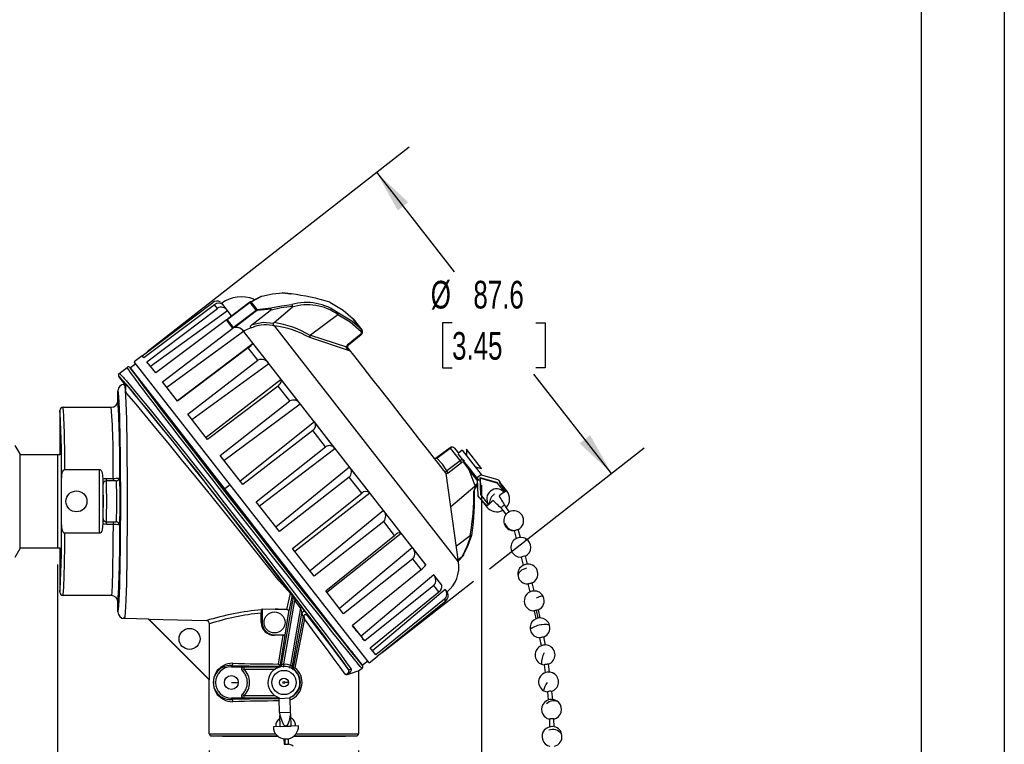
# Model space of a CAD drawing. Header units: millimetres. Extents: x 0 to 838, y 0 to 648.
# Tile 9 of 12: x 612 to 838, y 158 to 324. Entities that reach past the tile are written whole.
import ezdxf

# ---------------------------------------------------------------- set-up
doc = ezdxf.new("R2010")
doc.units = ezdxf.units.MM
doc.header["$LTSCALE"] = 3
doc.layers.add('DIMENSIONS', color=140, linetype='Continuous', lineweight=25)
doc.layers.add('TEXT', color=140, linetype='Continuous', lineweight=25)
doc.styles.add('SLDTEXTSTYLE0', font='TXT', dxfattribs={"width": 0.7})
doc.dimstyles.new('SLDDIMSTYLE1', dxfattribs={"dimtxt": 6.474023, "dimasz": 9.906, "dimexe": 0, "dimexo": 0.0625, "dimgap": 1.618506, "dimtad": 0, "dimtih": 1, "dimtoh": 1, "dimdec": 1, "dimrnd": 1e-09, "dimzin": 12, "dimdsep": 46, "dimtxsty": 'SLDTEXTSTYLE0', "dimsah": 1, "dimcen": 0.09, "dimadec": 0, "dimazin": 3, "dimtfac": 1, "dimtdec": 1, "dimtofl": 0, "dimtmove": 0, "dimatfit": 3, "dimfxl": 0, "dimfrac": 2, "dimtolj": 1, "dimtzin": 12, "dimarcsym": 0})

# ---------------------------------------------------------------- blocks, each defined once
blk = doc.blocks.new('_D_1')
at = {"layer": 'DIMENSIONS'}
for p, q in [((655.68, 156.25), (655.68, 120.07)), ((689.97, 156.25), (689.97, 120.07)), ((627.22, 129.6), (625.04, 129.6)), ((625.04, 129.6), (625.04, 119.31)), ((646.45, 129.6), (648.63, 129.6)), ((648.63, 129.6), (648.63, 119.31)), ((655.68, 129.6), (652.79, 129.6)), ((689.97, 129.6), (655.68, 129.6)), ((625.04, 119.31), (627.22, 119.31)), ((648.63, 119.31), (646.45, 119.31))]:
    blk.add_line(p, q, dxfattribs=at)
for points in [[(655.68, 129.6), (665.59, 128.07), (665.59, 131.12)], [(689.97, 129.6), (680.07, 131.12), (680.07, 128.07)]]:
    blk.add_solid(points, dxfattribs=at)
at = {"layer": 'DIMENSIONS', "char_height": 6.35, "attachment_point": 1, "style": 'SLDTEXTSTYLE0'}
for s, insert in [('%%c', (622.33, 139.23)), ('34.3', (632.1, 139.23)), ('1.35', (627.22, 127.49))]:
    blk.add_mtext(s, dxfattribs=dict(at, insert=insert))
blk = doc.blocks.new('_D_2')
at = {"layer": 'DIMENSIONS'}
for p, q in [((718.18, 217.11), (718.18, 92.81)), ((620.84, 198.91), (620.84, 92.81)), ((620.84, 102.34), (651.12, 102.34)), ((659.89, 102.34), (657.72, 102.34)), ((657.72, 102.34), (657.72, 92.05)), ((679.13, 102.34), (681.3, 102.34)), ((681.3, 102.34), (681.3, 92.05)), ((718.18, 102.34), (687.9, 102.34)), ((657.72, 92.05), (659.89, 92.05)), ((681.3, 92.05), (679.13, 92.05))]:
    blk.add_line(p, q, dxfattribs=at)
for points in [[(620.84, 102.34), (630.74, 100.81), (630.74, 103.86)], [(718.18, 102.34), (708.28, 103.86), (708.28, 100.81)]]:
    blk.add_solid(points, dxfattribs=at)
at = {"layer": 'DIMENSIONS', "char_height": 6.35, "attachment_point": 1, "style": 'SLDTEXTSTYLE0'}
for s, insert in [('97.3', (659.89, 111.97)), ('3.83', (659.89, 100.23))]:
    blk.add_mtext(s, dxfattribs=dict(at, insert=insert))
blk = doc.blocks.new('_D_4')
at = {"layer": 'DIMENSIONS'}
for p, q in [((641.47, 247.75), (701.58, 294.71)), ((694.08, 288.85), (711.88, 266.06)), ((711.43, 254.32), (709.26, 254.32)), ((709.26, 254.32), (709.26, 244.03)), ((730.67, 254.32), (732.84, 254.32)), ((732.84, 254.32), (732.84, 244.03)), ((709.26, 244.03), (711.43, 244.03)), ((748.03, 219.79), (730.22, 242.58)), ((732.84, 244.03), (730.67, 244.03)), ((719.99, 197.89), (755.53, 225.66)), ((695.42, 178.7), (716.38, 195.07))]:
    blk.add_line(p, q, dxfattribs=at)
for points in [[(694.08, 288.85), (698.97, 280.1), (701.37, 281.98)], [(748.03, 219.79), (743.13, 228.54), (740.73, 226.66)]]:
    blk.add_solid(points, dxfattribs=at)
at = {"layer": 'DIMENSIONS', "char_height": 6.35, "attachment_point": 1, "style": 'SLDTEXTSTYLE0'}
for s, insert in [('%%c', (706.54, 263.96)), ('87.6', (716.32, 263.96)), ('3.45', (711.43, 252.22))]:
    blk.add_mtext(s, dxfattribs=dict(at, insert=insert))

msp = doc.modelspace()

# ---------------------------------------------------------------- linework, layer by layer
at = {"color": 7, "linetype": 'Continuous'}
msp.add_line((838.21, 647.71), (838.21, 0.01), dxfattribs=at)
for p, q in [((665.27, 259.14), (667.72, 260.45)), ((665.99, 259.57), (667.39, 260.32)), ((667.39, 260.32), (667.6, 260.42)), ((674.45, 260.98), (672.41, 261.2)), ((640.31, 246.77), (656.52, 258.98)), ((656.91, 258.49), (640.68, 246.28)), ((657.57, 257.65), (656.91, 258.49)), ((658.41, 258.92), (658.56, 258.81)), ((658.46, 258.73), (658.56, 258.81)), ((658.56, 258.81), (658.56, 258.81)), ((658.56, 258.81), (658.56, 258.81)), ((660.81, 255.94), (658.56, 258.81)), ((659.86, 257.13), (658.79, 258.5)), ((665.06, 259.01), (659.77, 255.03)), ((665.03, 259.04), (659.89, 255.18)), ((665.18, 259.14), (665.03, 259.04)), ((665.27, 259.14), (665.06, 259.01)), ((666.42, 257.26), (665.06, 259.01)), ((665.14, 259.1), (665.99, 259.57)), ((666.65, 257.38), (665.27, 259.14)), ((666.03, 259.66), (665.9, 259.71)), ((666.65, 257.38), (669.83, 257.73)), ((670.56, 254.38), (674.7, 257.89)), ((641.38, 245.39), (657.57, 257.65)), ((642.19, 244.36), (659.86, 257.13)), ((661.16, 253.24), (666.42, 257.26)), ((666.57, 257.08), (661.65, 253.32)), ((666.42, 257.26), (666.65, 257.38)), ((669.88, 257.49), (666.68, 257.13)), ((685.17, 256.15), (678.96, 251.51)), ((659.62, 255.02), (643.39, 242.82)), ((661.12, 253.1), (659.62, 255.02)), ((659.75, 255.05), (660.1, 255.32)), ((659.77, 255.03), (659.75, 255.05)), ((659.77, 255.03), (661.16, 253.24)), ((661.12, 253.1), (661.22, 253.17)), ((661.19, 253.21), (661.16, 253.24)), ((670.47, 254.26), (670.43, 254.27)), ((670.71, 253.54), (670.58, 253.6)), ((712.94, 199.5), (670.71, 253.54)), ((688.74, 255.21), (690.7, 252.7)), ((690.8, 252.56), (688.82, 255.09)), ((644.99, 240.77), (661.12, 253.1)), ((645.91, 239.6), (663.57, 252.38)), ((663.56, 252.4), (663.57, 252.41)), ((663.57, 252.41), (663.79, 252.56)), ((705.49, 198.74), (663.57, 252.41)), ((687.92, 247.93), (678.74, 250.93)), ((678.86, 251.39), (678.82, 251.41)), ((678.96, 251.51), (687.18, 248.81)), ((687.56, 249.4), (690.47, 251.78)), ((687.68, 249.25), (690.58, 251.64)), ((665.74, 249.61), (648.37, 236.45)), ((669.33, 245.02), (665.74, 249.61)), ((687.59, 248.54), (687.37, 248.83)), ((640.3, 246.78), (638.47, 245.4)), ((640.68, 246.28), (640.3, 246.78)), ((664.64, 248.59), (648.43, 236.37)), ((666.84, 245.78), (664.64, 248.59)), ((687.81, 248.14), (687.59, 248.54)), ((687.92, 247.93), (687.81, 248.14)), ((638.82, 244.95), (637.57, 243.98)), ((692.42, 176.35), (638.47, 245.4)), ((643.39, 242.82), (641.38, 245.39)), ((650.78, 233.36), (666.84, 245.78)), ((651.72, 232.16), (669.33, 245.02)), ((635.07, 242.69), (634.89, 242.55)), ((635.05, 242.67), (634.89, 242.55)), ((636.28, 240.26), (634.93, 241.99)), ((635.02, 242.71), (636.82, 244.11)), ((635.02, 242.71), (635.09, 242.67)), ((636.84, 244.07), (636.82, 244.11)), ((640, 240.86), (637.53, 244.03)), ((659.27, 216.21), (637.57, 243.98)), ((636.32, 239.89), (635.9, 240.22)), ((636.28, 240.26), (636.21, 240.26)), ((636.5, 239.75), (636.34, 239.74)), ((648.43, 236.37), (644.99, 240.77)), ((672.18, 241.36), (654.96, 228.01)), ((671.48, 239.83), (655.32, 227.56)), ((674.17, 236.4), (671.48, 239.83)), ((676.55, 235.77), (672.18, 241.36)), ((634.73, 236.49), (634.73, 238.73)), ((658.18, 223.9), (674.17, 236.4)), ((659.05, 222.77), (676.55, 235.77)), ((621.39, 234.2), (621.39, 224.04)), ((622.16, 234.96), (622.19, 234.84)), ((622.16, 234.96), (633.2, 234.96)), ((655.32, 227.56), (650.78, 233.36)), ((679.82, 231.59), (662.76, 218.03)), ((684.55, 225.53), (679.82, 231.59)), ((679.48, 229.6), (663.37, 217.25)), ((682.38, 225.89), (679.48, 229.6)), ((612.25, 224.24), (611.11, 226.22)), ((612.25, 202.53), (612.25, 224.24)), ((620.84, 224.05), (612.25, 224.05)), ((621.39, 224.04), (620.84, 224.05)), ((620.84, 224.05), (620.84, 202.72)), ((663.37, 217.25), (658.18, 223.9)), ((666.46, 213.29), (682.38, 225.89)), ((667.19, 212.36), (684.55, 225.53)), ((710.98, 225.65), (707.87, 223.34)), ((707.9, 223.29), (711.01, 225.6)), ((711.01, 225.6), (713.28, 222.7)), ((711.98, 225.57), (711.94, 225.6)), ((712.01, 225.55), (712.88, 224.42)), ((712.75, 224.31), (713.77, 223.01)), ((713.75, 225.1), (712.81, 224.37)), ((713.75, 225.1), (718.08, 219.56)), ((714.74, 225.32), (714.75, 223.82)), ((718.18, 220.92), (714.74, 225.32)), ((707.43, 223.18), (707.47, 223.16)), ((713.28, 222.7), (710.21, 220.34)), ((710.53, 219.92), (713.6, 222.29)), ((713.51, 223.29), (714.3, 222.28)), ((713.77, 223.01), (714.32, 222.3)), ((714.09, 222.27), (715.31, 220.71)), ((714.32, 222.3), (714.3, 222.28)), ((714.3, 222.28), (717.54, 218.15)), ((714.32, 222.3), (715.4, 220.93)), ((622.5, 220.67), (630.52, 220.67)), ((630.52, 206.08), (630.52, 220.67)), ((687.91, 221.23), (671, 207.48)), ((692.54, 215.31), (687.91, 221.23)), ((712.94, 199.5), (710.08, 219.8)), ((715.31, 220.71), (716.65, 217.03)), ((717.22, 218.26), (715.31, 220.71)), ((715.4, 220.93), (716.76, 219.18)), ((716.73, 221.28), (718.18, 220.92)), ((717.07, 218.78), (718.08, 219.56)), ((718.08, 219.56), (718.21, 219.38)), ((721.99, 218.32), (718.21, 219.38)), ((621.75, 208.74), (621.75, 218)), ((631.28, 218.44), (631.29, 218.21)), ((631.29, 218.21), (631.29, 208.53)), ((631.3, 217.31), (631.31, 217.31)), ((632.06, 218.07), (632.06, 218.65)), ((632.06, 218.65), (633.6, 218.65)), ((632.06, 218.07), (632.07, 218.07)), ((634.34, 218.07), (632.07, 218.07)), ((633.6, 218.65), (633.6, 218.07)), ((634.34, 218.07), (634.36, 218.07)), ((635.08, 218.8), (635.12, 218.83)), ((660.52, 217.19), (659.27, 216.21)), ((687.84, 218.9), (671.8, 206.46)), ((690.68, 215.26), (687.84, 218.9)), ((717.26, 217.19), (716.58, 216.16)), ((716.65, 217.03), (717.3, 217.55)), ((717.2, 217.3), (716.66, 216.85)), ((716.68, 216.22), (717.26, 217.12)), ((716.76, 219.18), (717.56, 218.16)), ((717.2, 217.3), (717.25, 217.42)), ((717.21, 218.56), (717.34, 214.68)), ((717.84, 218.83), (721.62, 217.76)), ((717.84, 218.83), (717.96, 214.91)), ((717.97, 218.67), (717.84, 218.83)), ((717.97, 218.67), (721.74, 217.6)), ((718.09, 214.75), (717.97, 218.67)), ((721.62, 217.76), (723.44, 215.43)), ((721.99, 218.32), (722.38, 217.82)), ((722.34, 217.79), (722.38, 217.82)), ((722.34, 217.79), (722.38, 217.81)), ((723.71, 215.64), (722.34, 217.79)), ((722.38, 217.81), (722.38, 217.82)), ((690.82, 175.82), (659.27, 216.21)), ((674.83, 202.59), (690.68, 215.26)), ((675.33, 201.95), (692.54, 215.31)), ((711.15, 212.2), (716.66, 216.85)), ((717.96, 214.91), (719.78, 212.58)), ((671.8, 206.46), (666.46, 213.29)), ((717.73, 214.18), (717.34, 214.68)), ((717.73, 214.18), (717.76, 214.21)), ((717.73, 214.18), (717.73, 214.17)), ((717.76, 214.21), (719.51, 212.36)), ((723.46, 212.46), (723.44, 212.49)), ((695.66, 211.31), (678.87, 197.41)), ((699.73, 206.11), (695.66, 211.31)), ((722.64, 211.86), (722.66, 211.83)), ((723.06, 211.33), (723.8, 210.37)), ((724.6, 211), (723.86, 211.95)), ((724.93, 211.13), (724.57, 210.98)), ((631.29, 208.53), (631.28, 208.3)), ((631.31, 209.43), (631.3, 209.43)), ((632.07, 208.67), (632.06, 208.67)), ((632.06, 208.1), (632.06, 208.67)), ((633.6, 208.1), (632.06, 208.1)), ((632.07, 208.67), (634.34, 208.67)), ((633.6, 208.67), (633.6, 208.1)), ((634.36, 208.67), (634.34, 208.67)), ((695.75, 208.77), (679.79, 196.24)), ((698.25, 205.57), (695.75, 208.77)), ((630.52, 206.08), (622.5, 206.08)), ((635.12, 207.91), (635.08, 207.95)), ((682.67, 192.54), (699.73, 206.11)), ((715.96, 205.46), (716.04, 206.06)), ((725.66, 206.66), (726.16, 204.84)), ((727.14, 205.1), (726.64, 206.92)), ((682.45, 192.83), (698.25, 205.57)), ((712.42, 203.17), (715.6, 205.54)), ((611.11, 200.55), (612.25, 202.53)), ((612.25, 202.72), (620.84, 202.72)), ((620.84, 202.72), (621.39, 202.74)), ((621.39, 202.74), (621.39, 192.54)), ((679.79, 196.24), (674.83, 202.59)), ((702.31, 202.81), (685.6, 188.79)), ((705.42, 198.82), (702.31, 202.81)), ((702.44, 200.21), (686.54, 187.59)), ((704.35, 197.76), (702.44, 200.21)), ((712.86, 200.06), (713.73, 200.76)), ((714.03, 200.97), (712.91, 199.73)), ((727.3, 200.55), (727.78, 198.72)), ((728.76, 198.98), (728.28, 200.81)), ((688.58, 184.98), (704.35, 197.76)), ((707.21, 196.54), (690.54, 182.47)), ((709.06, 194.17), (707.21, 196.54)), ((728.85, 194.43), (729.28, 192.59)), ((730.27, 192.82), (729.84, 194.66)), ((686.54, 187.59), (682.45, 192.83)), ((707.25, 194.06), (691.41, 181.35)), ((692.63, 179.8), (708.39, 192.6)), ((709.87, 193.13), (693.19, 179.07)), ((708.39, 192.6), (707.25, 194.06)), ((710.28, 192.6), (709.87, 193.13)), ((710.28, 192.6), (710.29, 192.6)), ((622.19, 191.9), (622.16, 191.78)), ((633.2, 191.78), (622.16, 191.78)), ((634.73, 188.01), (634.73, 190.26)), ((674.97, 191.38), (672.22, 175.8)), ((672.79, 176.1), (675.35, 190.64)), ((674.65, 191.86), (674.87, 191.77)), ((674.75, 191.47), (674.97, 191.38)), ((676.65, 188.97), (675.35, 190.64)), ((675.71, 190.71), (677, 189.03)), ((709.71, 190.91), (693.92, 178.15)), ((694.19, 177.8), (709.96, 190.58)), ((709.96, 190.58), (709.71, 190.91)), ((667.6, 185.59), (667.6, 187.75)), ((667.81, 188.72), (667.7, 188.49)), ((667.81, 188.72), (670.81, 188.63)), ((667.81, 188.72), (667.81, 185.59)), ((670.81, 188.63), (673.48, 188.6)), ((672.08, 175.98), (673.95, 187.98)), ((673.48, 188.6), (673.56, 188.55)), ((673.95, 187.98), (673.95, 188.05)), ((676.65, 188.97), (674.33, 175.83)), ((674.74, 175.21), (676.94, 187.7)), ((677.24, 186.96), (676.94, 187.7)), ((677.84, 187.91), (678.13, 187.19)), ((730.26, 188.27), (730.65, 186.42)), ((730.75, 188.42), (731.15, 186.58)), ((731.64, 186.64), (731.25, 188.48)), ((635.9, 186.53), (636.32, 186.85)), ((635.9, 186.53), (636.32, 186.85)), ((636.32, 186.85), (636.21, 186.49)), ((641.74, 186.34), (636.21, 186.49)), ((641.79, 186.35), (641.74, 186.34)), ((655.68, 172.4), (641.74, 186.34)), ((641.79, 186.35), (654.99, 186.01)), ((641.79, 186.35), (655.73, 172.41)), ((667.81, 185.59), (667.6, 185.59)), ((677.24, 186.96), (674.92, 175.28)), ((677.52, 186.46), (675.34, 175.18)), ((655.73, 172.41), (655.73, 185.25)), ((691.41, 181.35), (688.58, 184.98)), ((670.67, 182.73), (673.12, 182.73)), ((670.67, 182.73), (670.67, 182.64)), ((671.62, 176.06), (672.62, 182.67)), ((690.81, 181.88), (691.29, 181.51)), ((731.52, 182.09), (731.87, 180.24)), ((732.86, 180.42), (732.52, 182.27)), ((690.86, 175.77), (688.39, 178.94)), ((693.92, 178.15), (692.63, 179.8)), ((690.82, 175.82), (692.07, 176.8)), ((692.42, 176.35), (694.2, 177.79)), ((694.2, 177.79), (694.19, 177.8)), ((660.76, 175.71), (660.76, 175.43)), ((660.76, 175.43), (663.58, 175.43)), ((663.09, 174.8), (663.26, 174.53)), ((663.25, 174.53), (663.28, 174.51)), ((663.28, 174.51), (663.62, 174.88)), ((663.58, 175.43), (663.62, 175.39)), ((663.62, 175.39), (663.62, 174.88)), ((663.62, 175.39), (671.72, 175.39)), ((663.62, 174.88), (670.79, 174.88)), ((671.72, 175.39), (671.58, 175.55)), ((671.72, 175.38), (671.72, 175.39)), ((672.22, 175.82), (672.08, 175.98)), ((672.22, 175.8), (672.22, 175.82)), ((674.74, 175.21), (674.92, 175.28)), ((690.77, 175.06), (689.97, 174.44)), ((689.97, 174.44), (689.97, 160.06)), ((690.77, 175.06), (690.73, 175.09)), ((731.95, 176.02), (732.56, 175.88)), ((732.01, 176), (731.96, 176.05)), ((732.55, 175.9), (732.79, 174.05)), ((733.8, 174.18), (733.56, 176.03)), ((655.73, 172.41), (655.68, 172.4)), ((655.68, 160.06), (655.68, 172.4)), ((660.76, 171.82), (662.35, 171.82)), ((673.83, 171.82), (673.06, 171.82)), ((688.28, 173.92), (687.35, 173.61)), ((733.32, 169.68), (733.52, 167.82)), ((734.53, 167.93), (734.33, 169.79)), ((660.76, 167.92), (660.76, 168.21)), ((663.58, 168.21), (660.76, 168.21)), ((663.26, 169.11), (663.09, 168.83)), ((663.25, 169.1), (663.28, 169.12)), ((663.62, 168.75), (663.28, 169.12)), ((663.62, 168.24), (663.58, 168.21)), ((663.62, 168.75), (663.62, 168.24)), ((670.79, 168.75), (663.62, 168.75)), ((671.7, 168.24), (663.62, 168.24)), ((671.7, 168.31), (671.71, 168.09)), ((674.24, 168.19), (671.71, 168.09)), ((671.83, 164.91), (671.71, 168.09)), ((674.24, 168.19), (674.23, 168.41)), ((674.37, 165.01), (674.24, 168.19)), ((671.83, 164.91), (674.37, 165.01)), ((674.39, 164.38), (674.37, 165.01)), ((671.88, 163.62), (671.79, 163.53)), ((671.83, 164.91), (671.86, 164.28)), ((671.96, 164.28), (671.86, 164.28)), ((671.96, 161.74), (671.86, 164.28)), ((674.29, 164.38), (674.39, 164.38)), ((674.49, 161.84), (674.39, 164.38)), ((733.8, 163.47), (733.83, 161.62)), ((734.84, 161.63), (734.81, 163.49)), ((671.96, 161.74), (670.4, 161.68)), ((671.96, 161.74), (673.22, 161.79)), ((673.22, 161.79), (674.49, 161.84)), ((676.18, 161.91), (674.49, 161.84)), ((655.68, 160.06), (670.94, 160.06)), ((656.18, 159.55), (671.39, 159.55)), ((658.7, 159.49), (656.18, 159.55)), ((658.7, 159.49), (671.46, 159.49)), ((658.72, 159.49), (658.7, 159.49)), ((672.83, 158.93), (672.88, 157.65)), ((673.13, 157.66), (673.08, 158.88)), ((673.09, 158.88), (673.85, 158.91)), ((673.9, 157.69), (673.85, 158.91)), ((675.07, 159.49), (686.96, 159.49)), ((675.15, 159.55), (689.48, 159.55)), ((675.62, 160.06), (689.97, 160.06)), ((686.96, 159.49), (686.93, 159.49)), ((686.96, 159.49), (689.48, 159.55)), ((736.63, 159.66), (736.57, 160.05)), ((672.89, 157.65), (673.13, 157.66)), ((673.13, 157.66), (673.9, 157.69))]:
    msp.add_line(p, q)
at = {"flags": 128}
for points in [[(667.6, 260.42), (667.64, 260.46), (667.68, 260.46), (667.72, 260.45)], [(667.72, 260.45), (670.19, 260.94), (672.57, 261.18)], [(672.57, 261.18), (672.56, 261.2), (672.55, 261.21), (672.54, 261.19)], [(672.57, 261.18), (674.33, 261), (674.47, 260.98)], [(665.04, 259.03), (665.03, 259.04), (665.06, 259.01)], [(665.27, 259.14), (665.19, 259.14), (665.18, 259.14)], [(674.8, 258.05), (672.22, 257.75), (669.66, 257.17)], [(669.83, 257.73), (672.28, 258.26), (674.64, 258.53)], [(683.37, 259.1), (686.42, 257.25), (688.74, 255.21)], [(665.56, 253.95), (667.61, 255.56), (669.66, 257.17)], [(666.42, 257.26), (666.49, 257.17), (666.57, 257.08)], [(666.68, 257.13), (666.62, 257.11), (666.57, 257.08)], [(666.65, 257.38), (666.66, 257.26), (666.68, 257.13)], [(669.66, 257.17), (669.81, 257.31), (669.87, 257.41), (669.88, 257.45), (669.88, 257.49)], [(685.17, 256.15), (685.2, 256.18), (685.23, 256.21)], [(690.54, 252.29), (688.05, 254.45), (685.17, 256.15)], [(690.7, 252.7), (688.39, 254.73), (685.35, 256.56)], [(659.62, 255.02), (659.94, 255.24), (660.05, 255.3)], [(661.65, 253.32), (661.49, 253.29), (661.19, 253.21)], [(663.79, 252.56), (665.17, 253.18), (665.78, 253.32)], [(665.56, 253.95), (665.28, 253.69), (665.16, 253.54), (665.11, 253.43), (665.11, 253.39), (665.11, 253.36), (665.13, 253.33), (665.16, 253.31), (665.22, 253.29), (665.31, 253.28), (665.78, 253.32)], [(665.56, 253.95), (668.03, 254.5), (670.43, 254.27)], [(670.58, 253.6), (670.57, 253.61), (670.55, 253.62), (670.53, 253.64), (670.49, 253.69), (670.43, 253.84), (670.42, 253.95), (670.42, 254.06), (670.44, 254.16), (670.47, 254.26)], [(670.56, 254.38), (670.51, 254.33), (670.47, 254.26)], [(688.74, 255.21), (688.82, 255.1), (688.83, 255.08)], [(663.56, 252.4), (663.56, 252.4), (663.56, 252.4), (663.57, 252.39), (663.57, 252.39), (663.57, 252.39), (663.57, 252.39), (663.57, 252.39), (663.57, 252.38)], [(678.96, 251.51), (678.9, 251.45), (678.86, 251.39)], [(690.7, 252.7), (690.72, 252.61), (690.69, 252.49), (690.63, 252.39), (690.54, 252.29)], [(687.18, 248.81), (687.32, 249.13), (687.56, 249.4)], [(687.41, 248.92), (687.42, 248.87), (687.38, 248.83), (687.3, 248.81), (687.18, 248.81)], [(687.92, 247.93), (687.4, 248.32), (687.23, 248.57), (687.19, 248.69), (687.18, 248.81)], [(687.42, 248.87), (687.52, 249.07), (687.68, 249.25)], [(710.05, 219.79), (709.99, 219.88), (709.49, 220.51), (708.61, 221.64), (707.37, 223.23), (705.81, 225.23), (703.98, 227.57), (701.93, 230.18), (699.75, 232.98), (697.49, 235.88), (695.23, 238.77), (693.04, 241.57), (690.99, 244.19), (689.16, 246.54), (687.59, 248.54)], [(687.53, 174.98), (686.66, 176.22), (685.44, 177.92), (683.85, 180.08), (681.88, 182.72), (679.58, 185.77), (676.97, 189.2), (674.13, 192.91), (671.12, 196.83), (667.99, 200.88), (664.87, 204.9), (661.78, 208.86), (658.76, 212.71), (655.78, 216.5), (652.8, 220.27), (649.88, 223.95), (647.02, 227.53), (644.37, 230.84), (641.96, 233.81), (639.86, 236.38), (638.11, 238.48), (636.73, 240.1), (635.76, 241.21), (635.17, 241.83), (634.93, 241.99)], [(635.09, 242.67), (635.16, 242.63), (635.44, 242.35), (635.82, 241.95), (635.98, 241.77), (636.15, 241.58), (636.33, 241.38), (636.5, 241.19), (636.67, 240.99), (636.84, 240.79), (637.71, 239.77), (638.7, 238.59), (639.78, 237.29), (640.93, 235.89), (642.13, 234.42), (644.59, 231.37), (647.28, 228.03), (650.12, 224.46), (653.08, 220.73), (656.1, 216.92), (659.12, 213.07), (662.28, 209.04), (665.47, 204.95), (668.64, 200.87), (670.97, 197.85), (673.25, 194.9), (675.45, 192.03), (677.55, 189.29), (678.64, 187.85), (679.71, 186.45), (680.75, 185.07), (681.76, 183.74), (682.72, 182.46), (683.64, 181.23), (684.51, 180.06), (685.96, 178.09), (687.23, 176.33), (688.23, 174.91)], [(690.73, 175.09), (690.64, 175.18), (690.33, 175.52), (689.91, 176.01), (689.73, 176.23), (689.54, 176.46), (689.35, 176.69), (689.15, 176.93), (688.96, 177.17), (688.77, 177.4), (687.49, 178.97), (686.02, 180.8), (685.22, 181.8), (684.39, 182.84), (683.53, 183.91), (682.66, 185.01), (680.58, 187.63), (678.35, 190.44), (676.01, 193.41), (673.57, 196.5), (670.24, 200.75), (666.86, 205.05), (663.5, 209.35), (660.14, 213.66), (656.77, 217.98), (653.46, 222.24), (651.06, 225.35), (648.74, 228.34), (647.63, 229.79), (646.55, 231.18), (645.51, 232.54), (644.51, 233.84), (642.82, 236.04), (641.24, 238.11), (640.82, 238.67), (640.4, 239.21), (640.01, 239.74), (639.63, 240.24), (639.27, 240.72), (638.93, 241.17), (638.6, 241.6), (638.11, 242.27), (637.62, 242.93), (637.2, 243.51), (636.91, 243.94), (636.84, 244.07)], [(637.53, 244.03), (637.71, 243.72), (638.34, 242.84), (639.42, 241.38), (640.53, 239.9), (641.88, 238.12), (643.44, 236.07), (645.22, 233.76), (647.79, 230.41), (650.61, 226.75), (653.62, 222.87), (656.9, 218.64), (660.35, 214.21), (663.9, 209.67), (667.45, 205.13), (670.91, 200.71), (674.22, 196.5), (677.26, 192.64), (680.12, 189.02), (682.75, 185.71), (684.57, 183.44), (686.18, 181.42), (687.58, 179.68), (688.74, 178.24), (689.9, 176.84), (690.6, 176.02), (690.86, 175.77)], [(636.21, 240.26), (636.32, 239.89), (636.42, 238.76), (636.49, 237.57), (636.56, 236.01), (636.62, 234.06), (636.66, 232.32), (636.7, 230.33), (636.74, 228.1), (636.78, 225.59), (636.8, 222.84), (636.82, 219.85), (636.84, 216.67), (636.84, 213.39), (636.84, 210.1), (636.82, 206.92), (636.8, 203.93), (636.78, 201.17), (636.74, 198.67), (636.7, 196.42), (636.66, 194.44), (636.62, 192.7), (636.56, 190.74), (636.49, 189.18), (636.42, 187.99), (636.32, 186.85), (636.32, 186.85)], [(674.47, 192.09), (673.22, 193.77), (671.56, 195.98), (669.76, 198.34), (667.8, 200.91), (665.73, 203.6), (663.57, 206.4), (661.32, 209.3), (659.03, 212.24), (656.72, 215.2), (654.43, 218.12), (652.17, 220.99), (649.98, 223.75), (647.9, 226.38), (645.91, 228.86), (644.07, 231.15), (641.6, 234.2), (639.49, 236.76), (638.6, 237.84), (637.8, 238.79), (637.34, 239.33), (637, 239.72), (636.88, 239.82), (636.72, 239.95), (636.51, 240.13), (636.37, 240.23), (636.28, 240.26)], [(674.32, 192.21), (671.72, 195.11), (669.08, 198.51), (666.1, 202.29), (662.89, 206.33), (659.51, 210.53), (656.06, 214.79), (652.64, 218.98), (649.34, 223.01), (646.25, 226.77), (643.45, 230.17), (640.99, 233.13), (638.9, 235.63), (637.21, 237.61), (636.75, 238.14), (636.47, 238.63), (636.51, 239.06), (636.5, 239.73), (636.37, 240.13), (636.28, 240.26)], [(640, 240.86), (640.08, 240.72), (640.36, 240.31), (640.87, 239.6), (641.6, 238.61), (642.59, 237.29), (643.8, 235.7), (645.25, 233.8), (646.9, 231.64), (648.73, 229.26), (650.73, 226.66), (652.83, 223.95), (655.04, 221.1), (658, 217.29), (660.98, 213.46), (663.92, 209.69), (666.14, 206.86), (668.33, 204.06), (670.62, 201.14), (672.85, 198.31), (675.08, 195.47), (677.2, 192.78), (679.24, 190.22), (681.11, 187.86), (682.8, 185.74), (684.29, 183.87), (685.55, 182.31), (686.59, 181.04), (687.58, 179.83), (688.17, 179.14), (688.39, 178.94)], [(671.48, 239.83), (671.77, 240.09), (671.99, 240.35), (672.19, 240.69), (672.26, 241.11), (672.18, 241.36)], [(634.73, 188.01), (634.8, 188.17), (634.87, 188.65), (634.94, 189.46), (635.01, 190.62), (635.07, 192.13), (635.13, 194), (635.18, 195.7), (635.22, 197.56), (635.26, 199.68), (635.29, 202.05), (635.32, 204.68), (635.34, 207.42), (635.35, 210.38), (635.36, 213.38), (635.35, 216.39), (635.34, 219.35), (635.33, 221.19), (635.31, 222.98), (635.29, 224.72), (635.26, 227.03), (635.22, 229.2), (635.18, 231.06), (635.13, 232.75), (635.07, 234.62), (635.01, 236.13), (634.94, 237.29), (634.83, 238.38), (634.73, 238.73)], [(711.01, 225.6), (710.98, 225.64), (710.98, 225.64)], [(707.87, 223.33), (707.65, 223.22), (707.43, 223.18)], [(707.9, 223.29), (707.69, 223.19), (707.47, 223.16)], [(707.87, 223.33), (707.87, 223.33), (707.9, 223.29)], [(710.21, 220.34), (709.2, 221.92), (707.9, 223.29)], [(714.23, 222.42), (714.2, 222.37), (714.09, 222.27)], [(621.75, 218), (621.84, 219.43), (622, 220.07), (622.09, 220.31), (622.29, 220.58), (622.38, 220.64), (622.47, 220.66), (622.5, 220.66)], [(630.52, 220.67), (630.62, 220.65), (630.73, 220.59), (630.86, 220.45), (631.08, 219.97), (631.28, 218.44)], [(709.8, 220.17), (710.01, 220.22), (710.21, 220.34)], [(710.09, 219.73), (710.21, 219.75), (710.53, 219.92)], [(715.31, 220.71), (715.41, 220.81), (715.44, 220.87)], [(631.28, 218.44), (631.66, 218.59), (632.06, 218.65)], [(724, 215.74), (723.99, 215.75), (723.97, 215.78), (723.89, 215.88), (723.59, 216.27), (722.38, 217.81)], [(716.58, 216.16), (716.47, 215.93), (716.43, 215.72)], [(716.59, 215.93), (716.61, 216.06), (716.68, 216.22)], [(717.73, 214.17), (718.93, 212.64), (719.24, 212.25), (719.32, 212.15), (719.34, 212.12), (719.35, 212.11)], [(722.64, 211.86), (722.66, 211.89), (722.71, 211.95), (722.81, 212.03), (722.93, 212.14), (723.06, 212.24), (723.19, 212.34), (723.31, 212.42), (723.39, 212.47), (723.44, 212.49), (723.44, 212.48)], [(723.06, 211.33), (723.07, 211.35), (723.1, 211.38)], [(723.8, 211.93), (723.84, 211.95), (723.86, 211.95)], [(622.5, 206.08), (622.4, 206.1), (622.31, 206.15), (622.16, 206.32), (621.98, 206.7), (621.83, 207.39), (621.75, 208.74)], [(631.28, 208.3), (631.1, 206.84), (631, 206.55), (630.83, 206.25), (630.73, 206.16), (630.61, 206.09), (630.52, 206.08)], [(632.06, 208.1), (631.66, 208.15), (631.28, 208.3)], [(633.6, 208.1), (633.58, 204.9), (633.55, 201.8), (633.5, 198.9), (633.45, 196.34), (633.42, 195.04), (633.38, 193.87), (633.33, 192.89), (633.31, 192.59), (633.29, 192.3), (633.27, 192.04), (633.24, 191.85), (633.2, 191.78)], [(725.66, 206.66), (725.69, 206.68), (725.69, 206.68)], [(725.69, 206.68), (725.76, 206.71), (725.88, 206.75), (726.04, 206.8), (726.2, 206.85), (726.36, 206.88), (726.49, 206.91), (726.59, 206.93), (726.64, 206.93), (726.64, 206.92)], [(715.77, 205.6), (714.88, 203.15), (713.73, 200.76)], [(714.09, 201.09), (715.15, 203.32), (715.98, 205.62)], [(715.77, 205.6), (715.89, 205.59), (715.97, 205.59), (716, 205.59), (716, 205.61), (715.98, 205.62)], [(727.93, 205.01), (727.23, 205.11), (727.1, 205.1)], [(728.39, 204.79), (728.33, 204.83), (727.93, 205.01)], [(728.37, 204.53), (728.41, 204.69), (728.4, 204.78), (728.39, 204.8)], [(714.09, 201.09), (714.09, 201.04), (714.08, 201), (714.03, 200.97)], [(726.54, 200.65), (727.23, 200.54), (727.34, 200.55)], [(728.55, 198.04), (728.12, 197.92), (727.72, 197.75), (727.36, 197.55), (727.05, 197.31), (726.82, 197.05), (726.66, 196.78), (726.58, 196.5), (726.59, 196.23)], [(728.85, 194.43), (728.87, 194.44), (728.95, 194.47), (729.07, 194.51), (729.22, 194.55), (729.39, 194.59), (729.55, 194.63), (729.69, 194.65), (729.78, 194.66), (729.83, 194.66), (729.83, 194.66)], [(673.48, 188.6), (673.87, 190.22), (674.32, 192.21)], [(673.95, 187.98), (674.33, 189.58), (674.75, 191.47)], [(674.97, 191.38), (674.99, 191.4), (675.01, 191.39), (675.03, 191.38), (675.05, 191.35), (675.08, 191.31), (675.11, 191.26), (675.16, 191.14), (675.23, 190.99), (675.35, 190.64)], [(675.35, 190.64), (675.47, 190.7), (675.58, 190.73), (675.66, 190.73), (675.71, 190.71)], [(730.81, 191.21), (731.18, 191.38), (731.51, 191.52), (731.8, 191.62), (732.03, 191.69), (732.19, 191.7), (732.27, 191.68), (732.28, 191.66)], [(673.12, 182.73), (673.27, 183.69), (673.65, 186.11), (673.95, 188.05)], [(677, 189.03), (676.95, 189.06), (676.87, 189.05), (676.77, 189.02), (676.65, 188.97)], [(730.75, 188.42), (730.8, 188.43), (730.96, 188.46), (731.1, 188.48), (731.2, 188.49), (731.25, 188.48), (731.24, 188.48)], [(677.41, 187.22), (677.3, 187.1), (677.24, 186.96)], [(686.92, 173.7), (685.73, 175.34), (684.36, 177.21), (682.8, 179.33), (681.16, 181.55), (679.41, 183.92), (677.52, 186.46)], [(678.13, 187.19), (680.81, 183.73), (683.33, 180.46), (685.6, 177.51), (687.53, 174.98)], [(733.84, 184.87), (733.82, 184.92), (733.71, 185.01), (733.52, 185.08), (733.26, 185.12), (732.93, 185.13), (732.55, 185.11), (732.14, 185.06)], [(731.52, 182.09), (731.54, 182.11), (731.62, 182.14), (731.75, 182.18), (731.9, 182.21), (732.07, 182.24), (732.23, 182.27), (732.37, 182.28), (732.47, 182.29), (732.51, 182.28), (732.51, 182.27)], [(733.59, 180.29), (732.98, 180.43), (732.8, 180.43)], [(671.58, 175.55), (671.77, 175.6), (671.91, 175.69)], [(671.62, 176.06), (671.78, 175.86), (671.91, 175.69)], [(671.91, 175.69), (672.03, 175.83), (672.08, 175.98)], [(672.22, 175.8), (672.23, 175.79), (672.25, 175.76)], [(672.79, 176.1), (673.57, 176.04), (674.33, 175.83)], [(674.95, 175.01), (674.92, 175.12), (674.92, 175.28)], [(675.11, 174.78), (675.01, 174.88), (674.95, 175.01)], [(688.23, 174.91), (688.27, 174.71), (688.17, 174.43), (688.04, 174.25), (687.87, 174.05), (687.76, 173.94), (687.63, 173.82), (687.5, 173.71), (687.35, 173.61)], [(732.56, 175.9), (732.56, 175.91), (732.6, 175.95), (732.7, 175.98), (732.84, 176.01), (733, 176.04), (733.17, 176.06), (733.33, 176.07), (733.45, 176.07), (733.53, 176.05), (733.56, 176.03)], [(687.35, 173.61), (687.15, 173.6), (686.92, 173.7)], [(732.46, 169.94), (732.98, 169.73), (733.4, 169.66)], [(673.22, 161.79), (673.12, 161.81), (673, 161.87), (672.83, 162.06), (672.4, 162.93), (671.96, 164.28)], [(674.29, 164.38), (674.09, 163.47), (673.92, 162.86), (673.78, 162.45), (673.65, 162.18), (673.47, 161.92), (673.37, 161.84), (673.28, 161.8), (673.22, 161.79)], [(733.8, 163.47), (733.8, 163.48), (733.85, 163.52), (733.95, 163.54), (734.09, 163.57), (734.25, 163.58), (734.42, 163.58), (734.58, 163.57), (734.7, 163.55), (734.79, 163.52), (734.81, 163.49)], [(675.51, 161.88), (675.46, 162.27), (675.3, 162.75)], [(736.65, 159.66), (736.63, 159.75), (736.54, 160.04)]]:
    msp.add_lwpolyline(points, dxfattribs=at)
for centre, radius in [((625.2, 213.37), 2.41), ((670.67, 185.59), 2.41), ((651.16, 181.82), 2.41), ((672.83, 171.82), 2.79), ((660.76, 171.82), 1.59), ((672.83, 171.82), 1.02), ((672.83, 171.82), 0.235)]:
    msp.add_circle(centre, radius)
for centre, radius, start, end in [((663.04, 252.65), 7.62, 68, 126), ((665.78, 197.85), 63.72, 73.9767, 82.156), ((657.44, 257.89), 1.42, 56.0632, 130.0832), ((657.86, 257.43), 1.42, 48.8272, 131.9767), ((658.46, 256.24), 1.67, 32.486, 122.2316), ((657.43, 257.78), 1.52, 42.2123, 49.2183), ((666.29, 256.95), 3.62, 8.5332, 12.4968), ((677.99, 246.66), 12.33, 53.3329, 105.7486), ((674.18, 258.11), 0.621, 354.024, 42.261), ((678.31, 246.67), 11.78, 54.0533, 107.872), ((674.56, 258.09), 0.243, 304.8067, 350.5709), ((684.64, 256.61), 0.711, 325.8681, 355.284), ((661.89, 251.23), 2.04, 34.2707, 108.9197), ((661.77, 251.12), 2.2, 35.5504, 93.2638), ((668.56, 246.53), 7.34, 72.8928, 112.2627), ((667.4, 232.63), 21.98, 58.6817, 81.7246), ((668.44, 233.24), 20.47, 59.7896, 84.0011), ((679.9, 250.88), 1.16, 153.9846, 177.2933), ((690.26, 252.07), 0.355, 305.1547, 38.609), ((687.93, 249.63), 3.33, 37.1993, 40.2629), ((690.09, 252.24), 0.779, 309.6322, 14.8242), ((690.35, 252.35), 0.492, 9.8644, 45.541), ((662.45, 252.06), 4.1, 302.2106, 323.254), ((688.1, 248.77), 0.69, 171.6939, 211.4603), ((685.13, 247.34), 3.19, 37.105, 40.3173), ((688.68, 248.96), 1.28, 205.5532, 233.5305), ((637.13, 243.71), 0.51, 38.1736, 127.8285), ((667.66, 244), 1.95, 31.4448, 114.8038), ((635.33, 242.31), 0.51, 128.1689, 217.8225), ((636.26, 238.73), 1.53, 91.6317, 179.8601), ((633.2, 236.49), 1.53, 270.1574, 359.8333), ((405.25, 222.56), 229.9, 359.0694, 3.4717), ((675.02, 234.78), 1.83, 32.7511, 117.7242), ((622.16, 234.2), 0.764, 90.1464, 179.8452), ((410.43, 221.48), 211.35, 359.0579, 3.4511), ((434.87, 223.63), 187.65, 359.0951, 3.4259), ((461.23, 222.68), 172.41, 358.6609, 4.0864), ((678.61, 230.78), 1.46, 306.4816, 33.7452), ((683.28, 224.57), 1.59, 37.1717, 124.3729), ((711.43, 225.13), 0.689, 57.0651, 131.0706), ((711.48, 225.04), 0.728, 43.6343, 129.8966), ((713.74, 222.17), 0.711, 42.8804, 131.2361), ((704.03, 215.15), 11.93, 36.745, 39.255), ((713.83, 222.03), 0.352, 42.6042, 131.8071), ((686.63, 220.1), 1.71, 315.0636, 41.3591), ((700.97, 212.78), 11.93, 36.745, 39.255), ((687.53, 218.76), 56.25, 180.5553, 181.4778), ((632.06, 217.31), 0.756, 89.95, 180.4556), ((632.07, 217.31), 0.762, 90.0044, 180.0044), ((540.58, 213.37), 90.81, 357.5153, 2.4847), ((502.81, 213.37), 129.34, 357.918, 2.082), ((633.85, 223.64), 5, 267.134, 284.3497), ((634.33, 218.83), 0.755, 270.8148, 357.7671), ((634.36, 218.83), 0.764, 270.1637, 359.8209), ((557.05, 213.37), 77.45, 356.5232, 3.4768), ((503.67, 213.37), 131.56, 357.6221, 2.3779), ((691.64, 214.28), 1.37, 48.8784, 134.0865), ((662.65, 214.99), 53.79, 349.8787, 0.7711), ((660.73, 214.06), 55.88, 351.7736, 1.8767), ((716.32, 215.96), 0.27, 293.6673, 350.9463), ((716.58, 216.28), 0.118, 269.461, 330.2791), ((721.66, 213.96), 2.27, 42.688, 215.0192), ((723.33, 212.55), 3.36, 130.1921, 175.3538), ((731.97, 201.8), 16.12, 120.8172, 127.2654), ((723.98, 215.33), 0.409, 86.5561, 130.2612), ((721.82, 213.92), 2.82, 317.8159, 39.8737), ((719.52, 212.64), 2.36, 138.4236, 139.4844), ((730.11, 201.93), 14.87, 128.4641, 135.4533), ((652.25, 141.35), 99.61, 44.6662, 46.4689), ((806.92, 262.57), 97.33, 209.5099, 211.3549), ((694.3, 209.99), 1.9, 320.0376, 44.1019), ((719.75, 212.03), 0.409, 125.7388, 169.4439), ((721.66, 213.83), 2.86, 216.5722, 300.4356), ((725.54, 208.91), 2.25, 138.8561, 274.2512), ((726.46, 207.79), 3.71, 120.7088, 135.2815), ((725.57, 208.94), 2.29, 297.5806, 106.1924), ((410.43, 205.27), 211.35, 356.5489, 0.9421), ((687.26, 207.99), 55.98, 178.52, 179.4469), ((632.06, 209.43), 0.756, 179.5444, 270.05), ((632.07, 209.43), 0.762, 179.9956, 269.9956), ((633.85, 203.1), 5, 75.658, 92.8584), ((634.33, 207.92), 0.755, 2.233, 89.1851), ((634.36, 207.91), 0.764, 0.2035, 89.8119), ((725.79, 209), 2.32, 194.8563, 267.4055), ((403.15, 203.81), 219.36, 356.8872, 0.5918), ((405.25, 204.18), 229.9, 356.5283, 0.9306), ((699.45, 204.57), 1.56, 79.6396, 140.0994), ((715.76, 205.36), 0.24, 86.2194, 132.2413), ((727.21, 202.82), 2.27, 116.6351, 252.7323), ((727.62, 201.39), 3.75, 97.9891, 112.4515), ((727.26, 202.83), 2.26, 296.682, 60.1924), ((700.91, 201.43), 1.96, 321.3264, 44.5179), ((705.39, 198.44), 7.62, 310, 8), ((714.44, 200.05), 1.01, 113.7594, 135.0681), ((728.32, 198.65), 2.15, 90.9778, 118.2425), ((729.18, 195.34), 3.68, 97.2598, 111.9453), ((728.93, 196.82), 2.17, 9.5198, 95.4565), ((702.02, 201.19), 4.15, 304.2749, 325.1402), ((728.72, 196.73), 2.19, 114.2845, 193.2759), ((728.92, 196.68), 2.2, 293.1854, 13.0615), ((705.85, 195.27), 1.85, 319.0069, 43.0638), ((728.73, 196.58), 2.17, 189.3898, 274.1976), ((622.16, 192.55), 0.764, 180.1549, 269.8535), ((674.15, 191.84), 0.408, 37.3894, 65.9503), ((707.7, 193.82), 1.4, 299.4187, 14.3033), ((708.59, 192.1), 1.64, 313.0276, 38.6012), ((709.09, 191.74), 1.45, 307.01, 28.4671), ((709.02, 191.75), 1.52, 26.7918, 33.7877), ((730.26, 190.54), 2.26, 114.5356, 206.4869), ((730.61, 189.2), 3.65, 95.9853, 110.704), ((730.39, 190.66), 2.15, 24.5037, 94.1735), ((633.2, 190.25), 1.53, 0.1614, 89.8479), ((689.44, 203.45), 18.79, 217.2145, 218.089), ((674.24, 191.54), 0.515, 351.7513, 38.2024), ((656.53, 176.34), 23.96, 36.8249, 40.0692), ((674.47, 191.46), 0.508, 351.132, 37.9626), ((730.33, 190.54), 2.25, 292.8334, 26.5829), ((636.26, 188.01), 1.53, 180.14, 268.3682), ((672.9, 128.08), 60.63, 94.9206, 107.186), ((672.94, 132.98), 55.03, 95.5673, 108.2248), ((669.92, 187.82), 2.32, 163.0041, 181.6469), ((662.57, -120.5), 309.25, 87.9633, 88.4732), ((673.44, 188.05), 0.512, 0.1929, 76.1027), ((672.93, 187.44), 4.02, 3.6589, 22.2927), ((677.44, 187.6), 0.508, 38.1378, 168.7191), ((656.34, 172.7), 26.34, 35.281, 38.3112), ((730.19, 190.42), 2.14, 204.3339, 273.2503), ((730.99, 186.75), 1.69, 98.2966, 115.9079), ((654.97, 185.25), 0.764, 0.1974, 88.4376), ((670.58, 185.61), 2.97, 180.4429, 271.8392), ((670.67, 185.59), 2.86, 180, 270), ((677.76, 186.86), 0.5, 41.4908, 133.3113), ((685.24, 187.95), 7.86, 185.3265, 190.9049), ((731.59, 184.35), 2.27, 113.0292, 233.3874), ((731.58, 184.14), 2.47, 100.0213, 110.8708), ((731.74, 184.14), 2.51, 93.4074, 103.7593), ((731.61, 184.36), 2.28, 52.9554, 90.5056), ((731.78, 184.5), 2.08, 10.1318, 54.3382), ((752.8, 237.55), 83.16, 219.36, 221.8174), ((732.53, 179.94), 5.13, 94.3387, 126.9399), ((731.77, 184.27), 2.13, 288.6547, 16.0426), ((672.69, 184.04), 1.37, 267.0186, 288.2819), ((731.61, 184.36), 2.28, 232.9572, 270.5088), ((732.77, 178.15), 2.28, 111.6999, 249.0912), ((732.91, 177.41), 3.03, 92.1447, 109.0369), ((737.84, 176.09), 5.88, 154.3996, 180.3971), ((732.79, 178.16), 2.28, 289.9239, 69.2962), ((661, 171.82), 4.41, 88.5547, 271.4453), ((660.53, 171.82), 3.9, 86.6242, 273.3758), ((660.76, 171.82), 3.61, 90, 270), ((660.65, 176.17), 0.467, 284.4814, 6.7845), ((671.88, 549.97), 374.42, 268.2988, 269.9544), ((671.98, 533.6), 357.54, 268.2588, 269.9427), ((663.58, 174.92), 0.506, 89.7955, 193.5264), ((663.62, 174.88), 0.508, 90.0576, 226.9352), ((660.76, 171.82), 3.68, 312.9934, 47.0066), ((660.76, 171.82), 4.19, 312.9934, 47.0066), ((672.83, 171.82), 3.68, 292.4327, 252.0901), ((671.72, 175.9), 0.508, 270.0676, 351.0874), ((671.72, 175.89), 0.506, 269.5945, 350.0878), ((671.69, 175.79), 0.568, 308.2962, 356.8417), ((673.01, 175.17), 0.956, 103.121, 142.1044), ((670.74, 175.81), 2.07, 346.893, 8.0262), ((676.16, 174.86), 2.07, 151.9739, 173.107), ((672.95, 171.83), 3.66, 290.5977, 53.7903), ((672.75, 171.83), 4.24, 290.8321, 52.2513), ((673.88, 175.09), 0.868, 8.0046, 58.5172), ((675.24, 175.11), 0.509, 168.9568, 233.7351), ((677.05, 170.66), 4.83, 110.6973, 115.7739), ((686.96, 174.47), 0.768, 266.9788, 41.8612), ((687.92, 175.3), 0.504, 219.4231, 308.4842), ((702.47, 130.56), 45.62, 105.8912, 108.1175), ((690.45, 175.46), 0.51, 308.1715, 37.8264), ((733.57, 171.93), 2.28, 88.0889, 240.6644), ((733.73, 172.39), 1.81, 57.2786, 92.4969), ((736.8, 169.17), 4.43, 143.2315, 169.7415), ((733.6, 171.94), 2.27, 287.1291, 60.8847), ((733.97, 168.36), 1.46, 76.1224, 116.3561), ((671.69, -198.1), 366.19, 89.9821, 91.7103), ((660.65, 167.47), 0.467, 353.2148, 75.5193), ((671.76, -180.73), 348.31, 90.0052, 91.7515), ((663.58, 168.71), 0.506, 166.4966, 270.215), ((663.62, 168.75), 0.508, 133.0648, 269.9424), ((734.27, 165.66), 2.29, 107.0167, 222.79), ((734.68, 165.58), 2.06, 52.3044, 139.829), ((734.31, 165.3), 2.64, 87.0242, 105.5226), ((734.27, 165.66), 2.29, 42.79, 85.5696), ((734.27, 165.66), 2.29, 283.7893, 42.79), ((672.96, 161.89), 2.02, 125.3957, 184.9805), ((672.85, 164.16), 1.24, 209.0167, 219.2251), ((673.38, 161.9), 2.1, 23.6397, 60.3008), ((734.27, 165.66), 2.29, 222.79, 258.1101), ((673.21, 161.68), 2.81, 180.064, 267.596), ((673.22, 161.79), 2.95, 282.168, 2.2614), ((734.33, 159.45), 2.25, 84.3086, 196.1131), ((734.54, 158.55), 2.49, 36.6934, 110.671), ((734.47, 159.53), 2.16, 14.0139, 87.8127), ((656.19, 160.06), 0.508, 180, 268.5), ((689.47, 160.06), 0.508, 271.5, 0), ((734.23, 159.31), 2.12, 193.1466, 261.3448), ((734.56, 159.31), 2.1, 280.1441, 9.6458), ((673.68, 155.86), 1.84, 47.0789, 83.4504)]:
    msp.add_arc(centre, radius, start, end)
msp.add_ellipse((672.83, 179.64), major_axis=(17.14, 0), ratio=0.176327, start_param=1.583104, end_param=1.696995)
at = {"layer": 'TEXT'}
msp.add_line((819.15, 628.65), (819.15, 19.05), dxfattribs=at)

# ---------------------------------------------------------------- dimensions: what is measured, and where the dimension line sits
at = {"layer": 'DIMENSIONS'}
dim = msp.add_linear_dim(base=(694.08, 288.85), p1=(692.42, 176.35), p2=(638.47, 245.4), angle=308, text='%%c<>', dimstyle='SLDDIMSTYLE1', dxfattribs=at)
dim.commit()
dim.dimension.update_dxf_attribs({"geometry": '_D_4', "text_midpoint": (721.05, 254.32), "dimtype": 160})
dim = msp.add_linear_dim(base=(620.84, 102.34), p1=(718.18, 220.92), p2=(620.84, 202.72), dimstyle='SLDDIMSTYLE1', dxfattribs=at)
dim.commit()
dim.dimension.update_dxf_attribs({"geometry": '_D_2', "text_midpoint": (669.51, 102.34), "dimtype": 160})
dim = msp.add_linear_dim(base=(689.97, 129.6), p1=(655.68, 160.06), p2=(689.97, 160.06), text='%%c<>', dimstyle='SLDDIMSTYLE1', dxfattribs=at)
dim.commit()
dim.dimension.update_dxf_attribs({"geometry": '_D_1', "text_midpoint": (636.84, 129.6), "dimtype": 160})

doc.saveas('drawing.dxf')
